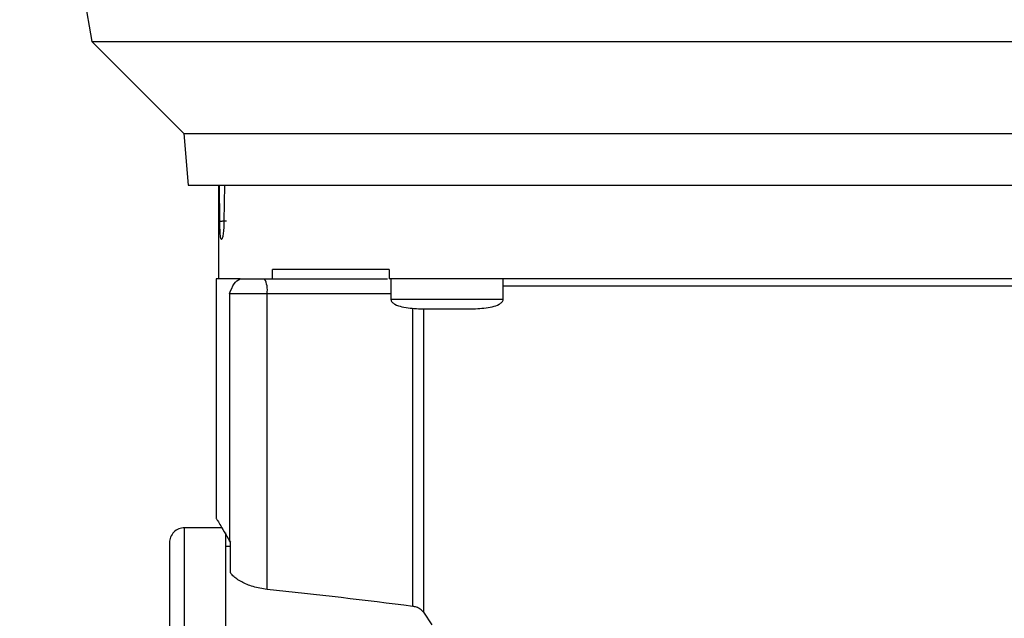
# Model space of a CAD drawing. Header units: inches. Extents: x 144.9 to 238.4, y 214.8 to 247.7.
# Tile 218 of 256: x 177.113 to 177.371, y 243.496 to 243.653. Entities that reach past the tile are written whole.
import ezdxf

# ---------------------------------------------------------------- set-up
doc = ezdxf.new("R2010")
doc.units = ezdxf.units.IN
doc.header["$LTSCALE"] = 0.25
doc.header["$MEASUREMENT"] = 0
doc.layers.add('ANNOTATIONS', color=1, linetype='Continuous')
doc.layers.add('MOTOR LH', color=7, linetype='Continuous')
doc.styles.add('ARIAL', font='arial.ttf', dxfattribs={"height": 0.09375})
doc.dimstyles.new('STANDARD$0', dxfattribs={"dimtxt": 0.09375, "dimasz": 0.09375, "dimexe": 0.03125, "dimexo": 0.046875, "dimgap": 0.09, "dimtad": 0, "dimtih": 1, "dimtoh": 1, "dimdec": 4, "dimzin": 0, "dimdsep": 46, "dimtxsty": 'ARIAL', "dimcen": 0.09, "dimadec": 0, "dimazin": 0, "dimtfac": 1, "dimtdec": 4, "dimtofl": 0, "dimtmove": 0, "dimatfit": 1, "dimfxl": 1, "dimtolj": 1, "dimtzin": 0, "dimarcsym": 0})

# ---------------------------------------------------------------- blocks, each defined once
blk = doc.blocks.new('*D36')
at = {"layer": 'ANNOTATIONS', "color": 0, "lineweight": -2, "transparency": 16777216}
for p, q in [((176.8454608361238, 244.7210665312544), (176.8454608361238, 245.6873671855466)), ((177.9860858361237, 243.5376739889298), (177.9860858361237, 245.6873671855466)), ((176.9392108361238, 245.6561171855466), (177.130663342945, 245.6561171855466)), ((177.8923358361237, 245.6561171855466), (177.7008833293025, 245.6561171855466))]:
    blk.add_line(p, q, dxfattribs=at)
at = {"layer": 'ANNOTATIONS', "color": 0, "transparency": 16777216}
for points in [[(176.9392108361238, 245.6717421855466), (176.9392108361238, 245.6404921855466), (176.8454608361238, 245.6561171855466)], [(177.8923358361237, 245.6717421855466), (177.8923358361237, 245.6404921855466), (177.9860858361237, 245.6561171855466)]]:
    blk.add_solid(points, dxfattribs=at)
at = {"layer": 'defpoints', "color": 0, "transparency": 16777216}
for p in [(176.8454608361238, 245.6561171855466), (176.8454608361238, 244.6741915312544), (177.9860858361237, 243.4907989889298)]:
    blk.add_point(p, dxfattribs=at)
at = {"layer": 'ANNOTATIONS', "color": 0, "transparency": 16777216, "insert": (177.4157733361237, 245.6561171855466), "char_height": 0.09375, "attachment_point": 5, "style": 'ARIAL'}
blk.add_mtext('\\A1;18 5/8"', dxfattribs=at)
blk = doc.blocks.new('*D38')
at = {"layer": 'ANNOTATIONS', "color": 0, "lineweight": -2, "transparency": 16777216}
for p, q in [((176.5571254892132, 244.7850832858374), (176.5571254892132, 246.0537298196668)), ((177.9860858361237, 243.5376739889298), (177.9860858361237, 246.0537298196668)), ((176.6508754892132, 246.0224798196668), (177.0672639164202, 246.0224798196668)), ((177.8923358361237, 246.0224798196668), (177.4759474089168, 246.0224798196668))]:
    blk.add_line(p, q, dxfattribs=at)
at = {"layer": 'ANNOTATIONS', "color": 0, "transparency": 16777216}
for points in [[(176.6508754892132, 246.0381048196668), (176.6508754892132, 246.0068548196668), (176.5571254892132, 246.0224798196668)], [(177.8923358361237, 246.0381048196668), (177.8923358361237, 246.0068548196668), (177.9860858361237, 246.0224798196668)]]:
    blk.add_solid(points, dxfattribs=at)
at = {"layer": 'defpoints', "color": 0, "transparency": 16777216}
for p in [(177.9860858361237, 246.0224798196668), (176.5571254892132, 244.7382082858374), (177.9860858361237, 243.4907989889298)]:
    blk.add_point(p, dxfattribs=at)
at = {"layer": 'ANNOTATIONS', "color": 0, "transparency": 16777216, "insert": (177.2716056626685, 246.0224798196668), "char_height": 0.09375, "attachment_point": 5, "style": 'ARIAL'}
blk.add_mtext('\\A1;24""', dxfattribs=at)

msp = doc.modelspace()

# ---------------------------------------------------------------- linework, layer by layer
at = {"layer": 'MOTOR LH'}
for p, q in [((177.1200363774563, 243.7133155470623), (177.1316151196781, 243.6476492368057)), ((177.1316151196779, 243.6476492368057), (177.1557618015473, 243.6235025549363)), ((177.1316151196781, 243.6476492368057), (177.492315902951, 243.6476492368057)), ((177.1557618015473, 243.6235025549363), (177.1569458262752, 243.6099690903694)), ((177.1557618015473, 243.6235025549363), (177.4681692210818, 243.6235025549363)), ((177.1569458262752, 243.6099690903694), (177.4669851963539, 243.6099690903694)), ((177.1649428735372, 243.6099690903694), (177.1649428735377, 243.5853553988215)), ((177.1652501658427, 243.6004805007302), (177.1652042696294, 243.6099690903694)), ((177.1664394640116, 243.6099690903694), (177.1663325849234, 243.6004817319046)), ((177.1790843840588, 243.5853627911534), (177.1790843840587, 243.5878234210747)), ((177.2097446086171, 243.5878234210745), (177.2097446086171, 243.5853627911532)), ((177.1643277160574, 243.5853671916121), (177.1643277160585, 243.5223496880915)), ((177.1705875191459, 243.5853627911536), (177.2093139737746, 243.5853627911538)), ((177.2102053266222, 243.5853627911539), (177.2102053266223, 243.5799462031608)), ((177.2397328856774, 243.5799462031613), (177.2397328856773, 243.5853627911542)), ((177.2102053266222, 243.5814257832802), (177.167797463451, 243.5814257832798)), ((177.167797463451, 243.5814257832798), (177.1677974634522, 243.5164584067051)), ((177.1776750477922, 243.5037106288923), (177.1776750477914, 243.5814257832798)), ((177.3841981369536, 243.5833942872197), (177.2397328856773, 243.5833942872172)), ((177.2159594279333, 243.4992572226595), (177.2159594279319, 243.5776582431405)), ((177.218744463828, 243.5774887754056), (177.2187444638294, 243.4977300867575)), ((177.1657837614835, 243.5199100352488), (177.1559615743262, 243.5199100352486)), ((177.1559615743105, 243.4273181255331), (177.1559615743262, 243.5199100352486)), ((177.1667883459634, 243.4145752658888), (177.1667883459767, 243.5185723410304)), ((177.1680186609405, 243.5149887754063), (177.1667883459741, 243.5149887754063)), ((177.1677974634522, 243.5164584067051), (177.1680186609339, 243.516124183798)), ((177.168018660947, 243.5161241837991), (177.167797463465, 243.5164584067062)), ((177.168018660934, 243.5081245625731), (177.1680186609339, 243.516124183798)), ((177.2187444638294, 243.4977300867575), (177.2209745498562, 243.4944327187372))]:
    msp.add_line(p, q, dxfattribs=at)
for centre, radius, start, end in [((177.1714942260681, 243.5823803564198), 0.006254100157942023, 351.2205390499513, 28.48161319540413), ((177.1559615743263, 243.5159730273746), 0.003937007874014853, 90.00000000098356, 180.0000001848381)]:
    msp.add_arc(centre, radius, start, end, dxfattribs=at)
msp.add_ellipse((176.9435402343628, 243.4337879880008), major_axis=(0.4605125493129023, 6.567191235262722e-12), ratio=0.1763269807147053, start_param=0.9378083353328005, end_param=1.037444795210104, dxfattribs=at)
for points, knots in [([(177.1663325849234, 243.6004817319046), (177.1663156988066, 243.5998462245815), (177.1662814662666, 243.5985578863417), (177.1661163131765, 243.5969555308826), (177.1659069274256, 243.5958790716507), (177.16568797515, 243.5955011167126), (177.1654987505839, 243.5958761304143), (177.1653604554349, 243.5969486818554), (177.1652737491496, 243.5985529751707), (177.1652579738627, 243.5998423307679), (177.1652501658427, 243.6004805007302)], [0, 0, 0, 0, 0.1214475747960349, 0.2462057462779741, 0.372617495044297, 0.5007663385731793, 0.6280077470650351, 0.7536673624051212, 0.8780770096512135, 1, 1, 1, 1]), ([(177.1652501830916, 243.6004804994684), (177.1653695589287, 243.6004893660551), (177.1656106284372, 243.6005072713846), (177.1660454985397, 243.6005267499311), (177.1665127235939, 243.6005402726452), (177.1668363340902, 243.600543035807), (177.1669965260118, 243.6005444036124)], [0, 0, 0, 0, 0.2476853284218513, 0.5001797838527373, 0.7525816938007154, 1, 1, 1, 1]), ([(177.1705875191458, 243.5853627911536), (177.1689118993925, 243.5853627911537), (177.1655606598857, 243.5853627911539), (177.1638986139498, 243.5853627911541), (177.1643845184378, 243.5853627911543), (177.164412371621, 243.5853627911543)], [0, 0, 0, 0, 0.4852465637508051, 0.9704931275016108, 1, 1, 1, 1]), ([(177.167797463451, 243.5814257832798), (177.1681724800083, 243.5823863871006), (177.1689419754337, 243.5843574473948), (177.1700298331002, 243.5850220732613), (177.1705875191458, 243.5853627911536)], [0, 0, 0, 0, 0.4873538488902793, 1, 1, 1, 1]), ([(177.2102099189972, 243.5800369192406), (177.2102130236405, 243.5799158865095), (177.2102187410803, 243.5796929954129), (177.2103712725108, 243.5794068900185), (177.2106861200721, 243.5790274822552), (177.2115691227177, 243.5784386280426), (177.2138723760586, 243.5776679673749), (177.2159911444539, 243.5775620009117), (177.2174563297, 243.5774887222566)], [0, 0, 0, 0, 0.04386823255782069, 0.08078672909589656, 0.1162804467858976, 0.2247357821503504, 0.4638839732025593, 1, 1, 1, 1]), ([(177.2324818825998, 243.5774887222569), (177.2339470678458, 243.5775620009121), (177.2360658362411, 243.5776679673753), (177.238369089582, 243.5784386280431), (177.2392520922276, 243.5790274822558), (177.2395669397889, 243.579406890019), (177.2397194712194, 243.5796929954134), (177.2397251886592, 243.57991588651), (177.2397282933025, 243.5800369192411)], [0, 0, 0, 0, 0.5361160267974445, 0.7752642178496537, 0.8837195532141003, 0.9192132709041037, 0.956131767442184, 0.9999999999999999, 0.9999999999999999, 0.9999999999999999, 0.9999999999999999]), ([(177.21746418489, 243.5774887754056), (177.2175649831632, 243.5774887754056), (177.2177206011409, 243.5774887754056), (177.2186549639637, 243.5774887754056), (177.219624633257, 243.5774887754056), (177.2208189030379, 243.5774887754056), (177.2225678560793, 243.5774887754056), (177.2240253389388, 243.5774887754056), (177.2249691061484, 243.5774887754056)], [0, 0, 0, 0, 0.2394429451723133, 0.3696653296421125, 0.4999999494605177, 0.6302223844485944, 0.7605570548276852, 1, 1, 1, 1]), ([(177.2249691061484, 243.5774887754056), (177.2259128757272, 243.5774887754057), (177.2273699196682, 243.5774887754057), (177.2291189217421, 243.5774887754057), (177.2303129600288, 243.5774887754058), (177.2312830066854, 243.5774887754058), (177.2322175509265, 243.5774887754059), (177.2323732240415, 243.5774887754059), (177.2324740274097, 243.5774887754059)], [0, 0, 0, 0, 0.2394429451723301, 0.3696653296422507, 0.4999999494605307, 0.6302223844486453, 0.7605570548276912, 1, 1, 1, 1]), ([(177.1643403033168, 243.5223496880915), (177.1643361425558, 243.5223566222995), (177.1642629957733, 243.522478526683), (177.1645381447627, 243.5220196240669), (177.1653660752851, 243.5206401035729), (177.1668256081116, 243.5181298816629), (177.1677974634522, 243.5164584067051)], [0, 0, 0, 0, 0.01483533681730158, 0.2608073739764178, 0.507795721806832, 1, 1, 1, 1]), ([(177.1520245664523, 243.5159730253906), (177.1520245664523, 243.5159730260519), (177.1520245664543, 243.5161273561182), (177.1520245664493, 243.5155938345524), (177.1520245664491, 243.5143004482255), (177.1520245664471, 243.5120244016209), (177.1520245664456, 243.5089805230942), (177.1520245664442, 243.5051944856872), (177.1520245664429, 243.5006985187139), (177.1520245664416, 243.4954778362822), (177.1520245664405, 243.4894998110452), (177.1520245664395, 243.4828579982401), (177.1520245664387, 243.475579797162), (177.152024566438, 243.4678150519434), (177.1520245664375, 243.4596817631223), (177.1520245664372, 243.451303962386), (177.152024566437, 243.4401352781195), (177.1520245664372, 243.4316956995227), (177.1520245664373, 243.4261408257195)], [0, 0, 0, 0, 2.738801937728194e-07, 0.06391551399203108, 0.1278402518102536, 0.1903426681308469, 0.2528547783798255, 0.3130807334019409, 0.3733161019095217, 0.4350602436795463, 0.4968139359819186, 0.5604097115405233, 0.6240149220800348, 0.6880911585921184, 0.7521765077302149, 0.8152991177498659, 0.8784311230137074, 1, 1, 1, 1]), ([(177.1776750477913, 243.5037106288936), (177.1764030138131, 243.5039175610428), (177.1738636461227, 243.5043306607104), (177.1707702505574, 243.5056880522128), (177.1688799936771, 243.5070177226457), (177.1682304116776, 243.5078524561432), (177.168018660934, 243.5081245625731)], [0, 0, 0, 0, 0.2768383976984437, 0.5526538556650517, 0.8541741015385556, 1, 1, 1, 1]), ([(177.2187444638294, 243.4977300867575), (177.2184966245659, 243.4980177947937), (177.2180464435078, 243.4985403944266), (177.2170195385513, 243.4990560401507), (177.2162830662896, 243.4991958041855), (177.2159594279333, 243.4992572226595)], [0, 0, 0, 0, 0.4070910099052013, 0.7394496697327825, 1, 1, 1, 1])]:
    msp.add_open_spline(points, degree=3, knots=knots, dxfattribs=at)
for points in [[(177.2097446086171, 243.5878234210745), (177.2056689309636, 243.5878234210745), (177.1975175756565, 243.5878234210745), (177.1871991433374, 243.5878234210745), (177.1817893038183, 243.5878234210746), (177.1790843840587, 243.5878234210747)], [(177.4141864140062, 243.5853627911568), (177.409511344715, 243.5853627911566), (177.4001612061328, 243.5853627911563), (177.3842408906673, 243.5853627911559), (177.3672558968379, 243.5853627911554), (177.3493321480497, 243.585362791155), (177.3308043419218, 243.5853627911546), (177.3119655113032, 243.5853627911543), (177.2931266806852, 243.585362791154), (177.2745988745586, 243.5853627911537), (177.2566751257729, 243.5853627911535), (177.2396901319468, 243.5853627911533), (177.2237698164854, 243.5853627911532), (177.2144196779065, 243.5853627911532), (177.2097446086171, 243.5853627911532)], [(177.2102053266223, 243.5799494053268), (177.2104272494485, 243.5799494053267), (177.2108710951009, 243.5799494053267), (177.2142852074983, 243.5799494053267), (177.2191653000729, 243.5799494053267), (177.2230345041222, 243.5799494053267), (177.2249691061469, 243.5799494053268)], [(177.2249691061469, 243.5799494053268), (177.2269037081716, 243.5799494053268), (177.2307729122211, 243.5799494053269), (177.235653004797, 243.579949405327), (177.2390671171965, 243.5799494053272), (177.2395109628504, 243.5799494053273), (177.2397328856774, 243.5799494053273)]]:
    msp.add_open_spline(points, degree=3, dxfattribs=at)

# ---------------------------------------------------------------- dimensions: what is measured, and where the dimension line sits
at = {"layer": 'ANNOTATIONS'}
for base, p1, p2, text, picture, middle in [((177.9860858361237, 246.0224798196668), (176.5571254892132, 244.7382082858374), (177.9860858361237, 243.4907989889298), '24""', '*D38', (177.2716056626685, 246.0224798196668)), ((176.8454608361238, 245.6561171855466), (177.9860858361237, 243.4907989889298), (176.8454608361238, 244.6741915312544), '18 5/8"', '*D36', (177.4157733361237, 245.6561171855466))]:
    dim = msp.add_linear_dim(base=base, p1=p1, p2=p2, text=text, dimstyle='STANDARD$0', dxfattribs=at)
    dim.commit()
    dim.dimension.update_dxf_attribs({"geometry": picture, "text_midpoint": middle, "dimtype": 160})

doc.saveas('drawing.dxf')
